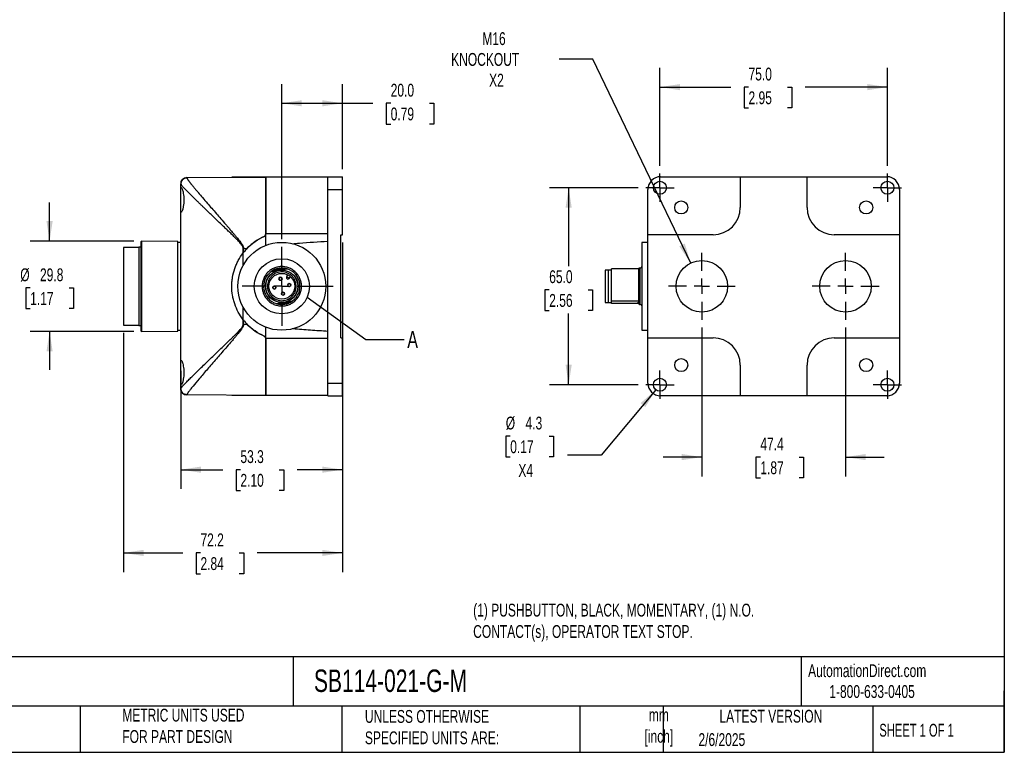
# Model space of a CAD drawing. Header units: millimetres. Extents: x 13 to 546, y 13 to 419.
# Tile 8 of 10: x 221 to 546, y 13 to 254. Entities that reach past the tile are written whole.
import ezdxf

# ---------------------------------------------------------------- set-up
doc = ezdxf.new("R2010")
doc.units = ezdxf.units.MM
doc.header["$LTSCALE"] = 2
doc.linetypes.add('SLD-Center', pattern=[19.05, 15.24, -1.27, 1.27, -1.27])
doc.linetypes.add('SLD-Solid', pattern=[0])
doc.layers.add('CENTER', color=40, linetype='SLD-Center')
doc.layers.add('DIMENSIONS', color=140, linetype='SLD-Solid', lineweight=25)
doc.layers.add('TEXT', color=140, linetype='SLD-Solid', lineweight=25)
doc.styles.add('SLDTEXTSTYLE0', font='TXT', dxfattribs={"width": 0.7})
doc.styles.add('SLDTEXTSTYLE1', font='TXT', dxfattribs={"width": 0.65})
doc.dimstyles.new('SLDDIMSTYLE0', dxfattribs={"dimtxt": 4.316016, "dimasz": 6.604, "dimexe": 0, "dimexo": 0.0625, "dimgap": 1.079004, "dimtad": 0, "dimtih": 1, "dimtoh": 1, "dimrnd": 1e-09, "dimzin": 4, "dimdsep": 46, "dimtxsty": 'SLDTEXTSTYLE0', "dimsah": 1, "dimcen": 0.09, "dimadec": 0, "dimazin": 1, "dimtfac": 1, "dimtofl": 0, "dimtmove": 0, "dimatfit": 3, "dimfxl": 0, "dimfrac": 2, "dimtolj": 1, "dimtzin": 12, "dimarcsym": 0})
doc.dimstyles.new('SLDDIMSTYLE1', dxfattribs={"dimtxt": 4.316016, "dimasz": 6.604, "dimexe": 0, "dimexo": 0.0625, "dimgap": 1.079004, "dimtad": 0, "dimtih": 1, "dimtoh": 1, "dimrnd": 1e-09, "dimzin": 12, "dimdsep": 46, "dimtxsty": 'SLDTEXTSTYLE0', "dimsah": 1, "dimcen": 0.09, "dimadec": 0, "dimazin": 3, "dimtfac": 1, "dimtofl": 0, "dimtmove": 0, "dimatfit": 3, "dimfxl": 0, "dimfrac": 2, "dimtolj": 1, "dimtzin": 12, "dimarcsym": 0})
doc.dimstyles.new('SLDDIMSTYLE2', dxfattribs={"dimtxt": 4.316016, "dimasz": 6.604, "dimexe": 0, "dimexo": 0.0625, "dimgap": 1.079004, "dimtad": 0, "dimtih": 1, "dimtoh": 1, "dimrnd": 1e-09, "dimzin": 12, "dimdsep": 46, "dimtxsty": 'SLDTEXTSTYLE0', "dimsah": 1, "dimcen": 0.09, "dimadec": 0, "dimazin": 3, "dimtfac": 1, "dimtmove": 0, "dimatfit": 0, "dimfxl": 0, "dimfrac": 2, "dimtolj": 1, "dimtzin": 12, "dimarcsym": 0})
doc.dimstyles.new('SLDDIMSTYLE3', dxfattribs={"dimtxt": 0.18, "dimasz": 6.604, "dimexe": 0, "dimexo": 0.0625, "dimgap": 0, "dimtad": 0, "dimtih": 1, "dimtoh": 1, "dimdec": 0, "dimrnd": 1e-09, "dimzin": 0, "dimdsep": 46, "dimtxsty": 'Standard', "dimblk1": 'NONE', "dimblk2": 'NONE', "dimsah": 1, "dimcen": 0.09, "dimadec": 0, "dimazin": 0, "dimtfac": 6.604, "dimtdec": 0, "dimtofl": 0, "dimtmove": 0, "dimatfit": 3, "dimldrblk": 'NONE', "dimfxl": 0, "dimfrac": 2, "dimtolj": 1, "dimtzin": 0, "dimarcsym": 0})
doc.dimstyles.new('SLDDIMSTYLE4', dxfattribs={"dimtxt": 4.316016, "dimasz": 6.604, "dimexe": 0, "dimexo": 0.0625, "dimgap": 1.079004, "dimtad": 0, "dimtih": 1, "dimtoh": 1, "dimrnd": 1e-09, "dimzin": 12, "dimdsep": 46, "dimtxsty": 'SLDTEXTSTYLE0', "dimsah": 1, "dimcen": 0, "dimadec": 0, "dimazin": 3, "dimtfac": 1, "dimtofl": 0, "dimtmove": 0, "dimatfit": 3, "dimfxl": 0, "dimfrac": 2, "dimtolj": 1, "dimtzin": 12, "dimarcsym": 0})
doc.dimstyles.new('SLDDIMSTYLE5', dxfattribs={"dimtxt": 4.316016, "dimasz": 6.604, "dimexe": 0, "dimexo": 0.0625, "dimgap": 1.079004, "dimtad": 0, "dimtih": 1, "dimtoh": 1, "dimrnd": 1e-09, "dimzin": 12, "dimdsep": 46, "dimtxsty": 'SLDTEXTSTYLE0', "dimsah": 1, "dimcen": 0, "dimadec": 0, "dimazin": 3, "dimtfac": 1, "dimtofl": 0, "dimtmove": 0, "dimatfit": 3, "dimfxl": 0, "dimfrac": 2, "dimtolj": 1, "dimtzin": 12, "dimarcsym": 0})

# ---------------------------------------------------------------- blocks, each defined once
blk = doc.blocks.new('_D_4')
at = {"layer": 'DIMENSIONS'}
for p, q in [((307.81, 182.05), (307.81, 233.21)), ((327.81, 205.16), (327.81, 233.21)), ((307.81, 226.86), (327.81, 226.86)), ((327.81, 226.86), (337.87, 226.86)), ((343.72, 226.86), (342.27, 226.86)), ((342.27, 226.86), (342.27, 220)), ((356.54, 226.86), (357.99, 226.86)), ((357.99, 226.86), (357.99, 220)), ((342.27, 220), (343.72, 220)), ((357.99, 220), (356.54, 220))]:
    blk.add_line(p, q, dxfattribs=at)
for points in [[(307.81, 226.86), (314.41, 225.84), (314.41, 227.87)], [(327.81, 226.86), (321.2, 227.87), (321.2, 225.84)]]:
    blk.add_solid(points, dxfattribs=at)
at = {"layer": 'DIMENSIONS', "char_height": 4.233, "attachment_point": 1, "style": 'SLDTEXTSTYLE0'}
for s, insert in [('20.0', (343.72, 233.28)), ('0.79', (343.72, 225.45))]:
    blk.add_mtext(s, dxfattribs=dict(at, insert=insert))
blk = doc.blocks.new('_D_5')
at = {"layer": 'DIMENSIONS'}
for p, q in [((327.81, 180.93), (327.81, 99.61)), ((274.51, 138.62), (274.51, 99.61)), ((274.51, 105.96), (288.31, 105.96)), ((294.16, 105.96), (292.71, 105.96)), ((292.71, 105.96), (292.71, 99.1)), ((306.98, 105.96), (308.43, 105.96)), ((308.43, 105.96), (308.43, 99.1)), ((327.81, 105.96), (312.83, 105.96)), ((292.71, 99.1), (294.16, 99.1)), ((308.43, 99.1), (306.98, 99.1))]:
    blk.add_line(p, q, dxfattribs=at)
for points in [[(274.51, 105.96), (281.11, 104.94), (281.11, 106.98)], [(327.81, 105.96), (321.2, 106.98), (321.2, 104.94)]]:
    blk.add_solid(points, dxfattribs=at)
at = {"layer": 'DIMENSIONS', "char_height": 4.233, "attachment_point": 1, "style": 'SLDTEXTSTYLE0'}
for s, insert in [('53.3', (294.16, 112.38)), ('2.10', (294.16, 104.56))]:
    blk.add_mtext(s, dxfattribs=dict(at, insert=insert))
blk = doc.blocks.new('_D_6')
at = {"layer": 'DIMENSIONS'}
for p, q in [((255.61, 151.13), (255.61, 72.14)), ((327.81, 127.78), (327.81, 72.14)), ((255.61, 78.49), (275.13, 78.49)), ((280.98, 78.49), (279.53, 78.49)), ((279.53, 78.49), (279.53, 71.63)), ((293.8, 78.49), (295.25, 78.49)), ((295.25, 78.49), (295.25, 71.63)), ((327.81, 78.49), (299.65, 78.49)), ((279.53, 71.63), (280.98, 71.63)), ((295.25, 71.63), (293.8, 71.63))]:
    blk.add_line(p, q, dxfattribs=at)
for points in [[(255.61, 78.49), (262.21, 77.48), (262.21, 79.51)], [(327.81, 78.49), (321.2, 79.51), (321.2, 77.48)]]:
    blk.add_solid(points, dxfattribs=at)
at = {"layer": 'DIMENSIONS', "char_height": 4.233, "attachment_point": 1, "style": 'SLDTEXTSTYLE0'}
for s, insert in [('72.2', (280.98, 84.92)), ('2.84', (280.98, 77.09))]:
    blk.add_mtext(s, dxfattribs=dict(at, insert=insert))
blk = doc.blocks.new('_D_7')
at = {"layer": 'DIMENSIONS'}
for p, q in [((231.22, 181.37), (231.22, 194.07)), ((258.97, 181.37), (224.87, 181.37)), ((224.81, 165.96), (223.36, 165.96)), ((223.36, 165.96), (223.36, 159.1)), ((237.63, 165.96), (239.08, 165.96)), ((239.08, 165.96), (239.08, 159.1)), ((223.36, 159.1), (224.81, 159.1)), ((239.08, 159.1), (237.63, 159.1)), ((258.97, 151.57), (224.87, 151.57)), ((231.22, 151.57), (231.22, 138.87))]:
    blk.add_line(p, q, dxfattribs=at)
for points in [[(231.22, 181.37), (232.24, 187.97), (230.2, 187.97)], [(231.22, 151.57), (230.2, 144.97), (232.24, 144.97)]]:
    blk.add_solid(points, dxfattribs=at)
at = {"layer": 'DIMENSIONS', "char_height": 4.233, "attachment_point": 1, "style": 'SLDTEXTSTYLE0'}
for s, insert in [('%%c', (221.55, 172.38)), ('29.8', (228.06, 172.38)), ('1.17', (224.81, 164.55))]:
    blk.add_mtext(s, dxfattribs=dict(at, insert=insert))
blk = doc.blocks.new('SW_CENTERMARKSYMBOL_8')
at = {"layer": 'CENTER', "color": 0}
for p, q in [((0, 5.08), (0, 13.04)), ((-5.08, 0), (-13.04, 0)), ((0, 0), (-2.54, 0)), ((0, 0), (0, 2.54)), ((0, 0), (0, -2.54)), ((0, 0), (2.54, 0)), ((5.08, 0), (16.98, 0)), ((0, -5.08), (0, -13.04))]:
    blk.add_line(p, q, dxfattribs=at)
blk = doc.blocks.new('_None')
blk = doc.blocks.new('_D_10')
at = {"layer": 'DIMENSIONS'}
for p, q in [((410.44, 241.41), (399.33, 241.41)), ((442.66, 174.14), (410.44, 241.41))]:
    blk.add_line(p, q, dxfattribs=at)
blk.add_solid([(442.66, 174.14), (440.73, 180.53), (438.9, 179.65)], dxfattribs=at)
at = {"layer": 'DIMENSIONS', "char_height": 4.233, "attachment_point": 1, "style": 'SLDTEXTSTYLE0'}
for s, insert in [('M16', (373.94, 250.3)), ('KNOCKOUT', (363.66, 243.44)), ('X2', (376.18, 236.58))]:
    blk.add_mtext(s, dxfattribs=dict(at, insert=insert))
blk = doc.blocks.new('_D_11')
at = {"layer": 'DIMENSIONS'}
for p, q in [((425.31, 198.97), (396.07, 198.97)), ((402.42, 198.97), (402.42, 173.15)), ((396, 165.32), (394.55, 165.32)), ((394.55, 165.32), (394.55, 158.46)), ((408.83, 165.32), (410.28, 165.32)), ((410.28, 165.32), (410.28, 158.46)), ((394.55, 158.46), (396, 158.46)), ((402.42, 133.97), (402.42, 157.5)), ((410.28, 158.46), (408.83, 158.46)), ((425.31, 133.97), (396.07, 133.97))]:
    blk.add_line(p, q, dxfattribs=at)
for points in [[(402.42, 198.97), (401.4, 192.37), (403.43, 192.37)], [(402.42, 133.97), (403.43, 140.58), (401.4, 140.58)]]:
    blk.add_solid(points, dxfattribs=at)
at = {"layer": 'DIMENSIONS', "char_height": 4.233, "attachment_point": 1, "style": 'SLDTEXTSTYLE0'}
for s, insert in [('65.0', (396, 171.75)), ('2.56', (396, 163.92))]:
    blk.add_mtext(s, dxfattribs=dict(at, insert=insert))
blk = doc.blocks.new('_D_12')
at = {"layer": 'DIMENSIONS'}
for p, q in [((432.54, 206.2), (432.54, 238.54)), ((507.54, 206.2), (507.54, 238.54)), ((432.54, 232.19), (455.89, 232.19)), ((461.74, 232.19), (460.29, 232.19)), ((460.29, 232.19), (460.29, 225.33)), ((474.56, 232.19), (476.01, 232.19)), ((476.01, 232.19), (476.01, 225.33)), ((507.54, 232.19), (480.41, 232.19)), ((460.29, 225.33), (461.74, 225.33)), ((476.01, 225.33), (474.56, 225.33))]:
    blk.add_line(p, q, dxfattribs=at)
for points in [[(432.54, 232.19), (439.14, 231.17), (439.14, 233.2)], [(507.54, 232.19), (500.93, 233.2), (500.93, 231.17)]]:
    blk.add_solid(points, dxfattribs=at)
at = {"layer": 'DIMENSIONS', "char_height": 4.233, "attachment_point": 1, "style": 'SLDTEXTSTYLE0'}
for s, insert in [('75.0', (461.74, 238.61)), ('2.95', (461.74, 230.79))]:
    blk.add_mtext(s, dxfattribs=dict(at, insert=insert))
blk = doc.blocks.new('_D_13')
at = {"layer": 'DIMENSIONS'}
for p, q in [((431.16, 132.32), (413.16, 110.77)), ((383.14, 117.04), (381.69, 117.04)), ((381.69, 117.04), (381.69, 110.18)), ((395.97, 117.04), (397.42, 117.04)), ((397.42, 117.04), (397.42, 110.18)), ((413.16, 110.77), (402.04, 110.77)), ((381.69, 110.18), (383.14, 110.18)), ((397.42, 110.18), (395.97, 110.18))]:
    blk.add_line(p, q, dxfattribs=at)
blk.add_solid([(431.16, 132.32), (426.14, 127.9), (427.7, 126.6)], dxfattribs=at)
at = {"layer": 'DIMENSIONS', "char_height": 4.233, "attachment_point": 1, "style": 'SLDTEXTSTYLE0'}
for s, insert in [('%%c', (381.68, 123.46)), ('4.3', (388.2, 123.46)), ('0.17', (383.14, 115.64)), ('X4', (385.83, 107.81))]:
    blk.add_mtext(s, dxfattribs=dict(at, insert=insert))
blk = doc.blocks.new('_D_14')
at = {"layer": 'DIMENSIONS'}
for p, q in [((446.34, 152.89), (446.34, 103.76)), ((493.74, 152.89), (493.74, 103.76)), ((446.34, 110.11), (433.64, 110.11)), ((465.64, 110.11), (464.19, 110.11)), ((464.19, 110.11), (464.19, 103.25)), ((478.47, 110.11), (479.92, 110.11)), ((479.92, 110.11), (479.92, 103.25)), ((493.74, 110.11), (506.44, 110.11)), ((464.19, 103.25), (465.64, 103.25)), ((479.92, 103.25), (478.47, 103.25))]:
    blk.add_line(p, q, dxfattribs=at)
for points in [[(446.34, 110.11), (439.73, 111.13), (439.73, 109.1)], [(493.74, 110.11), (500.34, 109.1), (500.34, 111.13)]]:
    blk.add_solid(points, dxfattribs=at)
at = {"layer": 'DIMENSIONS', "char_height": 4.233, "attachment_point": 1, "style": 'SLDTEXTSTYLE0'}
for s, insert in [('47.4', (465.64, 116.54)), ('1.87', (465.64, 108.71))]:
    blk.add_mtext(s, dxfattribs=dict(at, insert=insert))
blk = doc.blocks.new('SW_CENTERMARKSYMBOL_10')
at = {"layer": 'CENTER', "color": 0}
for p, q in [((0, 2.54), (0, 4.69)), ((-2.54, 0), (-4.69, 0)), ((0, 0), (-2.54, 0)), ((0, 0), (0, 2.54)), ((0, 0), (0, -2.54)), ((0, 0), (2.54, 0)), ((2.54, 0), (4.69, 0)), ((0, -2.54), (0, -4.69))]:
    blk.add_line(p, q, dxfattribs=at)
blk = doc.blocks.new('SW_CENTERMARKSYMBOL_11')
at = {"layer": 'CENTER', "color": 0}
for p, q in [((0, 2.54), (0, 4.69)), ((-2.54, 0), (-4.69, 0)), ((0, 0), (-2.54, 0)), ((0, 0), (0, 2.54)), ((0, 0), (0, -2.54)), ((0, 0), (2.54, 0)), ((2.54, 0), (4.69, 0)), ((0, -2.54), (0, -4.69))]:
    blk.add_line(p, q, dxfattribs=at)
blk = doc.blocks.new('SW_CENTERMARKSYMBOL_12')
at = {"layer": 'CENTER', "color": 0}
for p, q in [((0, 2.54), (0, 4.69)), ((-2.54, 0), (-4.69, 0)), ((0, 0), (-2.54, 0)), ((0, 0), (0, 2.54)), ((0, 0), (0, -2.54)), ((0, 0), (2.54, 0)), ((2.54, 0), (4.69, 0)), ((0, -2.54), (0, -4.69))]:
    blk.add_line(p, q, dxfattribs=at)
blk = doc.blocks.new('SW_CENTERMARKSYMBOL_13')
at = {"layer": 'CENTER', "color": 0}
for p, q in [((0, 2.54), (0, 4.69)), ((-2.54, 0), (-4.69, 0)), ((0, 0), (-2.54, 0)), ((0, 0), (0, 2.54)), ((0, 0), (0, -2.54)), ((0, 0), (2.54, 0)), ((2.54, 0), (4.69, 0)), ((0, -2.54), (0, -4.69))]:
    blk.add_line(p, q, dxfattribs=at)
blk = doc.blocks.new('SW_CENTERMARKSYMBOL_14')
at = {"layer": 'CENTER', "color": 0}
for p, q in [((0, 5.08), (0, 11.04)), ((-5.08, 0), (-11.04, 0)), ((0, 0), (-2.54, 0)), ((0, 0), (0, 2.54)), ((0, 0), (0, -2.54)), ((0, 0), (2.54, 0)), ((5.08, 0), (11.04, 0)), ((0, -5.08), (0, -11.04))]:
    blk.add_line(p, q, dxfattribs=at)
blk = doc.blocks.new('SW_CENTERMARKSYMBOL_15')
at = {"layer": 'CENTER', "color": 0}
for p, q in [((0, 5.08), (0, 11.04)), ((-5.08, 0), (-11.04, 0)), ((0, 0), (-2.54, 0)), ((0, 0), (0, 2.54)), ((0, 0), (0, -2.54)), ((0, 0), (2.54, 0)), ((5.08, 0), (11.04, 0)), ((0, -5.08), (0, -11.04))]:
    blk.add_line(p, q, dxfattribs=at)

msp = doc.modelspace()

# ---------------------------------------------------------------- linework, layer by layer
for p, q in [((276.497, 202.32), (302.509, 202.471)), ((276.497, 202.262), (276.497, 202.32)), ((291.309, 202.471), (291.309, 202.406)), ((301.975, 202.471), (291.309, 202.471)), ((302.509, 202.471), (301.975, 202.471)), ((301.975, 202.471), (301.975, 202.468)), ((323.009, 202.471), (302.509, 202.471)), ((302.509, 202.471), (302.509, 183.732)), ((302.509, 183.732), (302.509, 202.471)), ((323.009, 202.618), (327.809, 202.618)), ((323.009, 198.418), (323.009, 202.618)), ((327.809, 198.418), (327.809, 202.618)), ((432.736, 202.618), (459.036, 202.618)), ((459.036, 202.618), (459.036, 192.471)), ((459.036, 202.616), (481.036, 202.616)), ((481.036, 192.471), (481.036, 202.618)), ((481.036, 202.618), (507.336, 202.618)), ((274.509, 198.157), (274.509, 200.267)), ((274.509, 191.786), (274.509, 198.157)), ((323.009, 198.418), (327.809, 198.418)), ((323.009, 181.342), (323.009, 198.418)), ((327.809, 183.471), (327.809, 198.418)), ((428.536, 183.471), (428.536, 198.418)), ((511.536, 198.418), (511.536, 183.471)), ((274.509, 141.157), (274.509, 191.786)), ((302.509, 179.968), (302.509, 183.732)), ((323.009, 183.732), (302.509, 183.732)), ((327.309, 183.471), (327.809, 183.471)), ((327.309, 149.471), (327.309, 183.471)), ((450.036, 183.471), (428.536, 183.471)), ((428.536, 149.471), (428.536, 183.471)), ((511.536, 183.471), (490.036, 183.471)), ((511.536, 183.471), (511.536, 149.471)), ((260.609, 179.271), (255.609, 179.271)), ((255.609, 179.271), (255.609, 166.471)), ((261.309, 179.421), (260.609, 179.421)), ((260.609, 179.421), (260.609, 166.471)), ((261.509, 181.369), (261.309, 181.171)), ((261.309, 181.171), (261.309, 151.771)), ((273.509, 181.265), (261.509, 181.369)), ((261.509, 181.369), (261.509, 151.573)), ((273.509, 166.471), (273.509, 181.265)), ((274.509, 180.971), (273.509, 180.971)), ((295.075, 177.489), (295.075, 178.971)), ((295.194, 178.971), (295.075, 178.971)), ((295.194, 178.971), (296.357, 178.971)), ((295.194, 177.641), (295.194, 178.971)), ((296.357, 178.971), (296.509, 178.971)), ((296.433, 179.05), (296.509, 178.971)), ((323.009, 151.601), (323.009, 181.342)), ((428.536, 180.971), (426.536, 180.971)), ((426.536, 180.971), (426.536, 151.971)), ((295.075, 173.407), (295.075, 177.489)), ((306.904, 171.744), (309.581, 172.203)), ((425.536, 172.203), (416.536, 172.203)), ((416.536, 161.657), (416.536, 172.203)), ((425.536, 161.657), (425.536, 172.203)), ((426.036, 172.471), (425.736, 172.471)), ((425.736, 172.471), (425.736, 167.486)), ((426.036, 167.486), (426.036, 172.471)), ((304.227, 171.285), (306.904, 171.744)), ((309.45, 169.658), (309.837, 170.206)), ((309.45, 169.658), (309.858, 169.37)), ((309.858, 169.37), (310.267, 169.081)), ((310.267, 169.081), (310.654, 169.628)), ((415.536, 171.771), (414.486, 171.771)), ((414.486, 171.771), (414.486, 167.367)), ((416.536, 171.821), (415.536, 171.821)), ((415.536, 167.376), (415.536, 171.821)), ((273.509, 151.678), (273.509, 166.471)), ((414.486, 167.367), (414.486, 161.171)), ((415.536, 161.121), (415.536, 167.376)), ((425.736, 167.486), (425.736, 160.471)), ((426.036, 160.471), (426.036, 167.486)), ((295.075, 155.453), (295.075, 159.536)), ((306.036, 160.739), (308.713, 161.198)), ((308.713, 161.198), (311.39, 161.657)), ((414.486, 161.171), (415.536, 161.171)), ((415.536, 161.121), (416.536, 161.121)), ((416.536, 161.657), (425.536, 161.657)), ((416.536, 161.198), (416.536, 161.657)), ((416.536, 160.739), (416.536, 161.198)), ((425.536, 160.739), (416.536, 160.739)), ((425.536, 161.577), (425.536, 161.657)), ((425.736, 160.471), (426.036, 160.471)), ((255.609, 153.671), (260.609, 153.671)), ((260.609, 153.521), (261.309, 153.521)), ((295.075, 153.971), (295.075, 155.453)), ((295.075, 153.971), (295.194, 153.971)), ((295.194, 153.971), (295.194, 155.302)), ((295.194, 153.971), (296.357, 153.971)), ((296.509, 153.971), (296.357, 153.971)), ((296.509, 153.971), (296.433, 153.893)), ((302.509, 149.211), (302.509, 152.975)), ((261.309, 151.771), (261.509, 151.573)), ((261.509, 151.573), (273.509, 151.678)), ((273.509, 151.971), (274.509, 151.971)), ((323.009, 134.524), (323.009, 151.601)), ((327.309, 149.471), (327.809, 149.471)), ((327.809, 134.524), (327.809, 149.471)), ((426.536, 151.971), (428.536, 151.971)), ((428.536, 149.471), (450.036, 149.471)), ((428.536, 134.524), (428.536, 149.471)), ((490.036, 149.471), (511.536, 149.471)), ((511.536, 149.471), (511.536, 134.524)), ((323.009, 149.211), (302.509, 149.211)), ((302.509, 149.211), (302.509, 130.471)), ((302.509, 130.471), (302.509, 149.211)), ((274.509, 134.786), (274.509, 141.157)), ((459.036, 140.471), (459.036, 130.324)), ((481.036, 130.324), (481.036, 140.471)), ((274.509, 132.675), (274.509, 134.786)), ((323.009, 134.524), (327.809, 134.524)), ((323.009, 130.324), (323.009, 134.524)), ((327.809, 130.324), (327.809, 134.524)), ((276.497, 130.623), (276.497, 130.68)), ((302.509, 130.471), (276.497, 130.623)), ((291.309, 130.536), (291.309, 130.471)), ((301.975, 130.471), (291.309, 130.471)), ((301.975, 130.474), (301.975, 130.471)), ((302.509, 130.471), (301.975, 130.471)), ((323.009, 130.471), (302.509, 130.471)), ((323.009, 130.324), (327.809, 130.324)), ((459.036, 130.324), (432.736, 130.324)), ((481.036, 130.327), (459.036, 130.327)), ((507.336, 130.324), (481.036, 130.324))]:
    msp.add_line(p, q)
for centre, radius in [((432.536, 198.971), 2.15), ((507.536, 198.971), 2.15), ((439.536, 192.471), 2.15), ((500.536, 192.471), 2.15), ((307.809, 166.471), 14.5), ((446.336, 166.471), 8.5), ((493.736, 166.471), 8.5), ((307.809, 166.471), 5.35), ((307.809, 166.471), 5.3), ((307.809, 166.471), 4.25), ((307.386, 168.935), 0.51), ((305.345, 166.049), 0.51), ((310.273, 166.894), 0.51), ((308.231, 164.007), 0.51), ((439.536, 140.471), 2.15), ((500.536, 140.471), 2.15), ((432.536, 133.971), 2.15), ((507.536, 133.971), 2.15)]:
    msp.add_circle(centre, radius)
for centre, radius, start, end in [((276.509, 200.32), 2, 90.33333, 180), ((450.036, 192.471), 9, 270, 0), ((490.036, 192.471), 9, 180, 270), ((309.309, 166.471), 18, 114.04208, 135.66953), ((301.609, 183.732), 0.9, 294.04208, 0), ((309.309, 166.471), 18, 136.01704, 141.64448), ((309.309, 166.471), 18, 141.64448, 142.25761), ((307.809, 166.471), 6, 72.81674, 126.64987), ((307.809, 166.471), 6, 306.64987, 72.81674), ((425.736, 172.271), 0.2, 90, 180), ((426.036, 172.971), 0.5, 270, 0), ((307.809, 166.471), 6, 126.64987, 252.81674), ((307.386, 168.935), 0.5, 99.73331, 279.73331), ((307.386, 168.935), 0.5, 279.73331, 99.73331), ((309.858, 169.37), 0.5, 144.73331, 324.73331), ((305.345, 166.049), 0.5, 9.73331, 189.73331), ((305.345, 166.049), 0.5, 189.73331, 9.73331), ((310.273, 166.894), 0.5, 9.73331, 189.73331), ((310.273, 166.894), 0.5, 189.73331, 9.73331), ((308.231, 164.007), 0.5, 99.73331, 279.73331), ((308.231, 164.007), 0.5, 279.73331, 99.73331), ((307.809, 166.471), 6, 252.81674, 306.64987), ((425.736, 160.671), 0.2, 180, 270), ((426.036, 159.971), 0.5, 0, 90), ((309.309, 166.471), 18, 217.74239, 218.35552), ((309.309, 166.471), 18, 218.35552, 223.98296), ((309.309, 166.471), 18, 224.33047, 245.95792), ((301.609, 149.211), 0.9, 0, 65.95792), ((450.036, 140.471), 9, 0, 90), ((490.036, 140.471), 9, 90, 180), ((276.509, 132.623), 2, 180, 269.66667)]:
    msp.add_arc(centre, radius, start, end)
for centre, major_axis, start_param, end_param in [((432.736, 198.418), (0, 4.2), 0, 1.5707963), ((507.336, 198.418), (0, 4.2), 4.712389, 6.2831853), ((432.736, 134.524), (0, -4.2), 4.712389, 6.2831853), ((507.336, 134.524), (0, -4.2), 0, 1.5707963)]:
    msp.add_ellipse(centre, major_axis=major_axis, ratio=0.9999831, start_param=start_param, end_param=end_param)
for points, knots in [([(274.584, 200.646), (274.602, 200.776), (274.657, 201.164), (275.063, 201.704), (275.713, 202.169), (276.236, 202.231), (276.497, 202.262)], [0, 0, 0, 0, 0.143419, 0.428946, 0.714473, 1, 1, 1, 1]), ([(276.497, 202.262), (276.498, 202.252), (276.499, 202.23), (276.511, 202.189), (276.53, 202.14), (276.556, 202.083), (276.59, 202.018), (276.631, 201.946), (276.68, 201.866), (276.736, 201.777), (276.8, 201.681), (276.871, 201.578), (276.95, 201.466), (277.036, 201.346), (277.13, 201.218), (277.232, 201.083), (277.34, 200.939), (277.457, 200.787), (277.581, 200.628), (277.712, 200.461), (277.952, 200.158), (278.332, 199.686), (278.896, 198.999), (279.537, 198.229), (280.436, 197.16), (281.677, 195.703), (283.179, 193.954), (284.719, 192.171), (286.182, 190.483), (287.736, 188.697), (289.028, 187.21), (290.115, 185.955), (291.01, 184.915), (291.879, 183.896), (292.541, 183.11), (293.009, 182.554), (293.393, 182.083), (293.813, 181.556), (294.189, 181.065), (294.519, 180.605), (294.776, 180.203), (294.948, 179.886), (295.057, 179.64), (295.134, 179.407), (295.184, 179.185), (295.19, 179.041), (295.194, 178.971)], [0, 0, 0, 0, 0.0104363, 0.0208978, 0.0313876, 0.041909, 0.0524653, 0.0630595, 0.0736949, 0.0843745, 0.0951014, 0.1058787, 0.1167094, 0.1275963, 0.1385424, 0.1495506, 0.1606236, 0.1717642, 0.1829752, 0.1942591, 0.2056186, 0.2418948, 0.27925, 0.3177525, 0.3574647, 0.4287469, 0.5052718, 0.5650711, 0.6292074, 0.6877361, 0.752687, 0.7816686, 0.814436, 0.8566383, 0.8822671, 0.8913158, 0.9107891, 0.9274791, 0.9413889, 0.9566354, 0.9694718, 0.9766833, 0.9832849, 0.9893257, 0.9948699, 1, 1, 1, 1]), ([(274.638, 200.012), (274.615, 200.043), (274.522, 200.171), (274.514, 200.226), (274.509, 200.267)], [0, 0, 0, 0, 0.244121, 1, 1, 1, 1]), ([(274.509, 198.157), (274.509, 198.394), (274.515, 198.583), (274.539, 198.796), (274.549, 198.856), (274.574, 198.947), (274.59, 198.979), (274.625, 199.018), (274.646, 199.024), (274.692, 199.01), (274.717, 198.99), (274.799, 198.891), (274.862, 198.771), (274.962, 198.526), (274.996, 198.432), (275.064, 198.223), (275.099, 198.107), (275.201, 197.732), (275.265, 197.447), (275.378, 196.805), (275.423, 196.462), (275.471, 195.917), (275.484, 195.728), (275.5, 195.353), (275.504, 195.164), (275.505, 194.786), (275.5, 194.595), (275.484, 194.217), (275.472, 194.032), (275.424, 193.488), (275.377, 193.137), (275.294, 192.661), (275.264, 192.51), (275.2, 192.222), (275.167, 192.086), (275.065, 191.711), (274.996, 191.501), (274.862, 191.17), (274.8, 191.054), (274.717, 190.953), (274.692, 190.933), (274.646, 190.918), (274.626, 190.924), (274.59, 190.962), (274.575, 190.995), (274.549, 191.086), (274.539, 191.145), (274.515, 191.356), (274.509, 191.549), (274.509, 191.786)], [0, 0, 0, 0, 0.0625, 0.0625, 0.09375, 0.09375, 0.125, 0.125, 0.15625, 0.15625, 0.1875, 0.1875, 0.25, 0.25, 0.28125, 0.28125, 0.3125, 0.3125, 0.375, 0.375, 0.4375, 0.4375, 0.46875, 0.46875, 0.5, 0.5, 0.53125, 0.53125, 0.5625, 0.5625, 0.625, 0.625, 0.65625, 0.65625, 0.6875, 0.6875, 0.75, 0.75, 0.8125, 0.8125, 0.84375, 0.84375, 0.875, 0.875, 0.90625, 0.90625, 0.9375, 0.9375, 1, 1, 1, 1]), ([(274.548, 200.653), (274.544, 200.555), (274.536, 200.358), (274.621, 200.096), (274.663, 199.966)], [0, 0, 0, 0, 0.5022942, 1, 1, 1, 1]), ([(295.075, 178.971), (295.068, 179.065), (295.052, 179.263), (294.948, 179.54), (294.805, 179.812), (294.433, 180.369), (293.745, 181.143), (292.755, 182.17), (291.731, 183.182), (290.683, 184.204), (289.654, 185.199), (288.488, 186.319), (287.219, 187.534), (285.849, 188.846), (284.519, 190.122), (283.234, 191.354), (282.135, 192.41), (281.226, 193.286), (280.48, 194.007), (279.78, 194.687), (279.101, 195.35), (278.446, 195.993), (277.821, 196.612), (277.251, 197.181), (276.657, 197.781), (276.067, 198.386), (275.519, 198.964), (275.082, 199.447), (274.778, 199.804), (274.678, 199.952), (274.638, 200.012)], [0, 0, 0, 0, 0.0073354, 0.0155645, 0.0229619, 0.0314497, 0.0681128, 0.1042145, 0.1440228, 0.1822508, 0.2209125, 0.2589992, 0.3132699, 0.3650541, 0.4175733, 0.4708321, 0.5216493, 0.5561492, 0.5897244, 0.6223894, 0.6541599, 0.6888924, 0.7227421, 0.7557387, 0.7879139, 0.8341863, 0.8791593, 0.9229647, 0.9690978, 1, 1, 1, 1]), ([(296.357, 178.971), (297.168, 179.811), (298.043, 180.556), (299.915, 181.868), (300.913, 182.436), (301.975, 182.91)], [0, 0, 0, 0, 0.5, 0.5, 1, 1, 1, 1]), ([(301.975, 182.91), (302.136, 182.981), (302.271, 183.099), (302.458, 183.388), (302.509, 183.559), (302.509, 183.732)], [0, 0, 0, 0, 0.5, 0.5, 1, 1, 1, 1]), ([(311.313, 180.519), (312.075, 180.586), (315.969, 180.924), (319.871, 181.156), (323.009, 181.342)], [0, 0, 0, 0, 0.1957483, 1, 1, 1, 1]), ([(295.075, 155.453), (294.464, 156.242), (293.928, 157.07), (292.996, 158.8), (292.6, 159.702), (292.117, 161.115), (291.976, 161.591), (291.735, 162.548), (291.634, 163.03), (291.392, 164.485), (291.309, 165.468), (291.309, 166.962), (291.329, 167.461), (291.411, 168.447), (291.472, 168.936), (291.714, 170.392), (291.954, 171.348), (292.435, 172.759), (292.616, 173.223), (293.011, 174.129), (293.227, 174.572), (293.927, 175.872), (294.464, 176.7), (295.075, 177.489)], [0, 0, 0, 0, 0.125, 0.125, 0.25, 0.25, 0.3125, 0.3125, 0.375, 0.375, 0.5, 0.5, 0.5625, 0.5625, 0.625, 0.625, 0.75, 0.75, 0.8125, 0.8125, 0.875, 0.875, 1, 1, 1, 1]), ([(295.075, 155.453), (294.464, 156.242), (293.928, 157.07), (292.996, 158.8), (292.6, 159.702), (292.117, 161.115), (291.976, 161.591), (291.735, 162.548), (291.634, 163.03), (291.392, 164.485), (291.309, 165.468), (291.309, 166.962), (291.329, 167.461), (291.411, 168.447), (291.472, 168.936), (291.714, 170.392), (291.954, 171.348), (292.435, 172.759), (292.616, 173.223), (293.011, 174.129), (293.227, 174.572), (293.927, 175.872), (294.464, 176.7), (295.075, 177.489)], [0, 0, 0, 0, 0.125, 0.125, 0.25, 0.25, 0.3125, 0.3125, 0.375, 0.375, 0.5, 0.5, 0.5625, 0.5625, 0.625, 0.625, 0.75, 0.75, 0.8125, 0.8125, 0.875, 0.875, 1, 1, 1, 1]), ([(301.402, 165.372), (301.335, 165.763), (301.271, 166.581), (301.41, 167.833), (301.807, 169.084), (302.464, 170.251), (303.346, 171.259), (304.392, 172.051), (305.527, 172.599), (306.704, 172.914), (307.918, 173.009), (309.171, 172.87), (310.421, 172.473), (311.589, 171.816), (312.596, 170.934), (313.388, 169.888), (313.936, 168.753), (314.251, 167.576), (314.346, 166.362), (314.208, 165.109), (313.81, 163.859), (313.154, 162.691), (312.272, 161.684), (311.226, 160.892), (310.091, 160.344), (308.914, 160.029), (307.699, 159.934), (306.447, 160.072), (305.196, 160.47), (304.029, 161.126), (303.021, 162.008), (302.229, 163.054), (301.681, 164.189), (301.469, 164.982), (301.402, 165.372)], [0, 0, 0, 0, 0.029129, 0.0600028, 0.0921602, 0.125, 0.1578398, 0.1899972, 0.220871, 0.25, 0.279129, 0.3100028, 0.3421602, 0.375, 0.4078398, 0.4399972, 0.470871, 0.5, 0.529129, 0.5600028, 0.5921602, 0.625, 0.6578398, 0.6899972, 0.720871, 0.75, 0.779129, 0.8100028, 0.8421602, 0.875, 0.9078398, 0.9399972, 0.970871, 1, 1, 1, 1]), ([(308.612, 161.79), (308.318, 161.739), (307.72, 161.692), (306.805, 161.798), (305.9, 162.085), (305.047, 162.565), (304.31, 163.21), (303.737, 163.967), (303.333, 164.795), (303.1, 165.663), (303.03, 166.56), (303.135, 167.475), (303.423, 168.38), (303.903, 169.233), (304.547, 169.97), (305.305, 170.543), (306.132, 170.947), (307.001, 171.18), (307.898, 171.25), (308.812, 171.145), (309.718, 170.857), (310.571, 170.377), (311.308, 169.733), (311.88, 168.975), (312.285, 168.148), (312.518, 167.279), (312.588, 166.382), (312.482, 165.468), (312.195, 164.562), (311.715, 163.709), (311.07, 162.972), (310.313, 162.4), (309.485, 161.995), (308.906, 161.84), (308.612, 161.79)], [0, 0, 0, 0, 0.02999825, 0.06000529, 0.09216137, 0.12499984, 0.15783831, 0.18999439, 0.21998821, 0.24999984, 0.27999366, 0.31000529, 0.34216137, 0.37499984, 0.40783831, 0.43999439, 0.46998821, 0.49999984, 0.52999366, 0.56000529, 0.59216137, 0.62499984, 0.65783831, 0.68999439, 0.71998821, 0.74999984, 0.77999366, 0.81000529, 0.84216137, 0.87499984, 0.90783831, 0.93999439, 0.96999281, 1, 1, 1, 1]), ([(305.449, 171.495), (305.522, 171.528), (305.667, 171.594), (305.973, 171.713), (306.372, 171.84), (306.869, 171.949), (307.373, 172.012), (307.792, 172.025), (308.121, 172.015), (308.28, 172.001), (308.36, 171.994)], [0, 0, 0, 0, 0.0800313, 0.1602839, 0.330052, 0.499998, 0.6697661, 0.8397121, 0.9199321, 1, 1, 1, 1]), ([(255.609, 166.471), (255.609, 164.796), (255.609, 163.121), (255.609, 160.025), (255.609, 158.605), (255.609, 156.235), (255.609, 155.287), (255.609, 154.004), (255.609, 153.671), (255.609, 153.671)], [0, 0, 0, 0, 0.25, 0.25, 0.5, 0.5, 0.75, 0.75, 1, 1, 1, 1]), ([(260.609, 166.471), (260.609, 164.776), (260.609, 163.082), (260.609, 159.949), (260.609, 158.513), (260.609, 156.116), (260.609, 155.156), (260.609, 153.858), (260.609, 153.521), (260.609, 153.521)], [0, 0, 0, 0, 0.25, 0.25, 0.5, 0.5, 0.75, 0.75, 1, 1, 1, 1]), ([(310.169, 161.448), (310.096, 161.415), (309.951, 161.349), (309.644, 161.229), (309.245, 161.102), (308.749, 160.994), (308.244, 160.93), (307.825, 160.917), (307.496, 160.928), (307.337, 160.942), (307.258, 160.949)], [0, 0, 0, 0, 0.0800313, 0.1602839, 0.330052, 0.499998, 0.6697661, 0.8397121, 0.9199321, 1, 1, 1, 1]), ([(425.536, 161.448), (425.536, 161.406), (425.507, 161.364), (425.431, 161.281), (425.384, 161.239), (425.336, 161.198)], [0, 0, 0, 0, 0.5, 0.5, 1, 1, 1, 1]), ([(425.491, 161.043), (425.474, 161.064), (425.434, 161.115), (425.372, 161.167), (425.337, 161.197), (425.336, 161.198)], [0, 0, 0, 0, 0.4052696, 0.9842847, 1, 1, 1, 1]), ([(425.536, 161.577), (425.536, 161.557), (425.536, 161.338), (425.536, 161.007), (425.536, 160.719), (425.536, 160.691), (425.536, 160.678)], [0, 0, 0, 0, 0.034555, 0.3767734, 0.6996515, 1, 1, 1, 1]), ([(274.509, 132.675), (274.51, 132.685), (274.511, 132.705), (274.524, 132.743), (274.545, 132.788), (274.574, 132.84), (274.611, 132.9), (274.656, 132.966), (274.71, 133.04), (274.772, 133.121), (274.843, 133.208), (274.921, 133.303), (275.008, 133.406), (275.252, 133.686), (275.763, 134.243), (276.688, 135.198), (277.817, 136.329), (279.075, 137.567), (280.482, 138.939), (282.423, 140.817), (285.127, 143.405), (287.986, 146.133), (290.092, 148.167), (291.262, 149.305), (292.169, 150.194), (293.03, 151.055), (293.753, 151.813), (294.269, 152.399), (294.589, 152.807), (294.804, 153.131), (294.933, 153.373), (295.016, 153.589), (295.065, 153.783), (295.072, 153.91), (295.075, 153.971)], [0, 0, 0, 0, 0.010558, 0.0211367, 0.0317389, 0.0423676, 0.0530256, 0.0637158, 0.0744408, 0.0852036, 0.0960068, 0.1068532, 0.1177454, 0.1286861, 0.1910142, 0.2562764, 0.3178415, 0.3823375, 0.4429553, 0.5074365, 0.6256772, 0.7552831, 0.8169214, 0.8488479, 0.8784933, 0.9122224, 0.9398628, 0.9564516, 0.9702874, 0.9783056, 0.9852909, 0.9905819, 0.9954529, 1, 1, 1, 1]), ([(295.194, 153.971), (295.193, 153.932), (295.191, 153.853), (295.175, 153.732), (295.15, 153.607), (295.114, 153.478), (295.069, 153.344), (295.014, 153.207), (294.949, 153.065), (294.874, 152.919), (294.724, 152.656), (294.463, 152.256), (294.083, 151.735), (293.632, 151.158), (293.111, 150.513), (292.461, 149.734), (291.719, 148.858), (290.654, 147.615), (289.299, 146.04), (287.732, 144.236), (286.179, 142.452), (284.72, 140.771), (282.754, 138.503), (280.565, 135.943), (278.737, 133.756), (277.637, 132.395), (277.145, 131.752), (276.891, 131.396), (276.769, 131.218), (276.67, 131.064), (276.593, 130.933), (276.538, 130.825), (276.503, 130.738), (276.499, 130.699), (276.497, 130.68)], [0, 0, 0, 0, 0.002874, 0.0058721, 0.0090122, 0.0123098, 0.0157785, 0.0194298, 0.0232735, 0.0273182, 0.0315711, 0.0456974, 0.0626077, 0.0794395, 0.1000064, 0.1243118, 0.155108, 0.1859247, 0.2475266, 0.3130923, 0.3708939, 0.4350469, 0.4950041, 0.6263997, 0.7451341, 0.8102099, 0.8721414, 0.8907932, 0.9092905, 0.9276484, 0.9458823, 0.9640081, 0.9820419, 1, 1, 1, 1]), ([(301.975, 150.033), (300.913, 150.507), (299.915, 151.074), (298.043, 152.386), (297.168, 153.131), (296.357, 153.971)], [0, 0, 0, 0, 0.5, 0.5, 1, 1, 1, 1]), ([(302.509, 149.211), (302.509, 149.383), (302.459, 149.553), (302.273, 149.843), (302.136, 149.961), (301.975, 150.033)], [0, 0, 0, 0, 0.5, 0.5, 1, 1, 1, 1]), ([(323.009, 151.601), (321.092, 151.718), (317.258, 151.954), (313.332, 152.225), (311.327, 152.419), (311.234, 152.428)], [0, 0, 0, 0, 0.4881388, 0.976289, 1, 1, 1, 1]), ([(274.509, 141.157), (274.509, 141.394), (274.515, 141.583), (274.539, 141.796), (274.549, 141.856), (274.574, 141.947), (274.59, 141.979), (274.625, 142.018), (274.646, 142.024), (274.692, 142.01), (274.717, 141.99), (274.799, 141.891), (274.862, 141.771), (274.962, 141.526), (274.996, 141.432), (275.064, 141.223), (275.099, 141.107), (275.201, 140.732), (275.265, 140.447), (275.378, 139.805), (275.423, 139.462), (275.471, 138.917), (275.484, 138.728), (275.5, 138.353), (275.504, 138.164), (275.505, 137.786), (275.5, 137.595), (275.484, 137.217), (275.472, 137.032), (275.424, 136.488), (275.377, 136.137), (275.294, 135.661), (275.264, 135.51), (275.2, 135.222), (275.167, 135.086), (275.065, 134.711), (274.996, 134.501), (274.862, 134.17), (274.8, 134.054), (274.717, 133.953), (274.692, 133.933), (274.646, 133.918), (274.626, 133.924), (274.59, 133.962), (274.575, 133.995), (274.549, 134.086), (274.539, 134.145), (274.515, 134.356), (274.509, 134.549), (274.509, 134.786)], [0, 0, 0, 0, 0.0625, 0.0625, 0.09375, 0.09375, 0.125, 0.125, 0.15625, 0.15625, 0.1875, 0.1875, 0.25, 0.25, 0.28125, 0.28125, 0.3125, 0.3125, 0.375, 0.375, 0.4375, 0.4375, 0.46875, 0.46875, 0.5, 0.5, 0.53125, 0.53125, 0.5625, 0.5625, 0.625, 0.625, 0.65625, 0.65625, 0.6875, 0.6875, 0.75, 0.75, 0.8125, 0.8125, 0.84375, 0.84375, 0.875, 0.875, 0.90625, 0.90625, 0.9375, 0.9375, 1, 1, 1, 1]), ([(276.497, 130.68), (275.969, 130.683), (275.463, 130.895), (274.718, 131.642), (274.509, 132.148), (274.509, 132.675)], [0, 0, 0, 0, 0.5, 0.5, 1, 1, 1, 1])]:
    msp.add_open_spline(points, degree=3, knots=knots)
for points in [[(274.509, 200.32), (274.509, 200.32), (274.509, 200.302), (274.509, 200.267)], [(295.075, 177.489), (295.114, 177.54), (295.154, 177.591), (295.194, 177.641)], [(309.112, 172.123), (307.598, 172.472), (306.007, 172.199), (304.697, 171.366)], [(306.506, 160.82), (308.019, 160.47), (309.61, 160.743), (310.921, 161.577)], [(295.194, 155.302), (295.154, 155.352), (295.114, 155.402), (295.075, 155.453)], [(274.509, 132.675), (274.509, 132.64), (274.509, 132.623), (274.509, 132.623)]]:
    msp.add_open_spline(points, degree=3)
at = {"layer": 'TEXT'}
for p, q in [((546.1, 419.1), (546.1, 12.7)), ((546.1, 44.252), (12.7, 44.252)), ((311.518, 44.252), (311.518, 27.94)), ((479.151, 44.252), (479.151, 27.94)), ((546.1, 12.7), (546.1, 33.02)), ((546.1, 27.94), (12.7, 27.94)), ((241.293, 27.94), (241.293, 12.7)), ((327.56, 27.94), (327.56, 12.7)), ((406.049, 27.94), (406.049, 12.7)), ((433.624, 27.94), (433.624, 12.7)), ((502.697, 27.94), (502.697, 12.7)), ((12.7, 12.7), (546.1, 12.7))]:
    msp.add_line(p, q, dxfattribs=at)
msp.add_circle((307.809, 166.471), 9.11, dxfattribs=at)

# ---------------------------------------------------------------- block references
at = {"layer": 'CENTER'}
for name, p in [('SW_CENTERMARKSYMBOL_10', (432.536, 198.971)), ('SW_CENTERMARKSYMBOL_13', (507.536, 198.971)), ('SW_CENTERMARKSYMBOL_8', (307.809, 166.471)), ('SW_CENTERMARKSYMBOL_14', (446.336, 166.471)), ('SW_CENTERMARKSYMBOL_15', (493.736, 166.471)), ('SW_CENTERMARKSYMBOL_11', (432.536, 133.971)), ('SW_CENTERMARKSYMBOL_12', (507.536, 133.971))]:
    msp.add_blockref(name, p, dxfattribs=at)

# ---------------------------------------------------------------- texts
at = {"layer": 'TEXT'}
for s, insert, char_height, attachment_point, style in [('A', (349.194, 151.732), 5.644, 1, 'SLDTEXTSTYLE0'), ('(1) PUSHBUTTON, BLACK, MOMENTARY, (1) N.O. ^JCONTACT(s), OPERATOR TEXT STOP.', (370.926, 61.737), 4.23333, 1, 'SLDTEXTSTYLE0'), ('SB114-021-G-M', (318.415, 40.022), 7.40833, 1, 'SLDTEXTSTYLE0'), ('AutomationDirect.com', (481.39, 41.753), 4.23333, 1, 'SLDTEXTSTYLE0'), ('1-800-633-0405', (488.383, 34.874), 4.23333, 1, 'SLDTEXTSTYLE0'), ('METRIC UNITS USED ^JFOR PART DESIGN', (255.209, 27.091), 4.23333, 1, 'SLDTEXTSTYLE0'), ('UNLESS OTHERWISE ^JSPECIFIED UNITS ARE:', (335.216, 26.662), 4.23333, 1, 'SLDTEXTSTYLE0'), ('mm^J[inch]', (432.17, 27.158), 4.2333, 2, 'SLDTEXTSTYLE0'), ('LATEST VERSION', (469.104, 26.728), 4.23333, 2, 'SLDTEXTSTYLE0'), ('SHEET 1 OF 1', (504.883, 22.103), 4.23333, 1, 'SLDTEXTSTYLE1'), ('2/6/2025', (445.226, 19.006), 4.2333, 1, 'SLDTEXTSTYLE0')]:
    msp.add_mtext(s, dxfattribs=dict(at, insert=insert, char_height=char_height, attachment_point=attachment_point, style=style))

# ---------------------------------------------------------------- dimensions: what is measured, and where the dimension line sits
at = {"layer": 'DIMENSIONS'}
dim = msp.add_diameter_dim_2p(p1=(450.008, 158.805), p2=(442.665, 174.137), text='M16\\PKNOCKOUT\\PX2', dimstyle='SLDDIMSTYLE4', override={"dimpost": '<>'}, dxfattribs=at)
dim.commit()
dim.dimension.update_dxf_attribs({"geometry": '_D_10', "text_midpoint": (379.91, 241.41), "dimtype": 163})
for base, p1, p2, dimstyle, picture, middle in [((507.536, 232.188), (432.536, 203.661), (507.536, 203.661), 'SLDDIMSTYLE0', '_D_12', (468.148, 232.188)), ((307.809, 226.857), (327.809, 202.618), (307.809, 179.511), 'SLDDIMSTYLE0', '_D_4', (350.129, 226.857)), ((274.509, 105.96), (327.809, 183.471), (274.509, 141.157), 'SLDDIMSTYLE1', '_D_5', (300.569, 105.96)), ((327.809, 78.492), (255.609, 153.671), (327.809, 130.324), 'SLDDIMSTYLE1', '_D_6', (287.391, 78.492)), ((493.736, 110.113), (446.336, 155.431), (493.736, 155.431), 'SLDDIMSTYLE2', '_D_14', (472.056, 110.113))]:
    dim = msp.add_linear_dim(base=base, p1=p1, p2=p2, dimstyle=dimstyle, dxfattribs=at)
    dim.commit()
    dim.dimension.update_dxf_attribs({"geometry": picture, "text_midpoint": middle, "dimtype": 160})
dim = msp.add_linear_dim(base=(402.416, 133.971), p1=(427.846, 198.971), p2=(427.846, 133.971), angle=90, dimstyle='SLDDIMSTYLE0', dxfattribs=at)
dim.commit()
dim.dimension.update_dxf_attribs({"geometry": '_D_11', "text_midpoint": (402.416, 165.323), "dimtype": 160})
dim = msp.add_linear_dim(base=(231.219, 151.573), p1=(261.509, 181.369), p2=(261.509, 151.573), angle=90, text='%%c<>', dimstyle='SLDDIMSTYLE2', dxfattribs=at)
dim.commit()
dim.dimension.update_dxf_attribs({"geometry": '_D_7', "text_midpoint": (231.219, 165.956), "dimtype": 160})
dim = msp.add_diameter_dim_2p(p1=(433.915, 135.621), p2=(431.158, 132.321), text='<>\\PX4', dimstyle='SLDDIMSTYLE5', dxfattribs=at)
dim.commit()
dim.dimension.update_dxf_attribs({"geometry": '_D_13', "text_midpoint": (389.557, 113.003), "dimtype": 163})

# ---------------------------------------------------------------- leaders
at = {"layer": 'TEXT', "has_arrowhead": 0}
msp.add_leader([(316.163, 162.839), (335.494, 148.915), (348.194, 148.915)], dimstyle='SLDDIMSTYLE3', dxfattribs=at)

doc.saveas('drawing.dxf')
